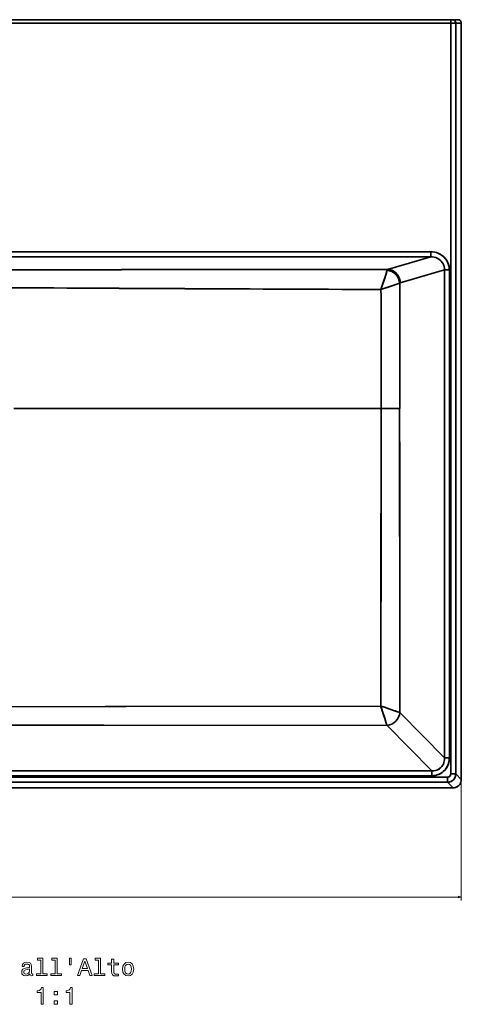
# Model space of a CAD drawing. Extents: x 289 to 1762, y 60 to 1272.
# Tile 2 of 4: x 635 to 900, y 60 to 651. Entities that reach past the tile are written whole.
import ezdxf

# ---------------------------------------------------------------- set-up
doc = ezdxf.new("R2010")
doc.units = 0

msp = doc.modelspace()

# ---------------------------------------------------------------- linework, layer by layer
at = {"color": 7, "lineweight": 35}
for p, q in [((898.42, 651.17), (290.62, 651.17)), ((294.94, 651.17), (894.1, 651.17)), ((894.1, 651.17), (294.94, 651.17)), ((294.94, 649.14), (894.1, 649.14)), ((894.1, 649.14), (294.94, 649.14)), ((894.1, 198.4), (894.1, 649.14)), ((894.1, 198.4), (894.1, 649.14)), ((897.1, 198.4), (897.1, 649.14)), ((897.1, 198.4), (897.1, 649.14)), ((900.42, 195.02), (900.42, 649.14)), ((900.42, 195.02), (900.42, 649.14)), ((882.03, 511.86), (307.01, 511.86)), ((307.01, 511.86), (882.03, 511.86)), ((594.52, 508.83), (882.03, 508.83)), ((594.52, 508.83), (882.03, 508.83)), ((882.03, 508.83), (856.06, 501.28)), ((882.03, 508.83), (856.06, 501.28)), ((890.37, 500.94), (863.71, 493.19)), ((890.37, 500.94), (863.71, 493.19)), ((890.37, 500.94), (890.37, 207.92)), ((890.37, 500.94), (890.37, 207.92)), ((893.24, 500.94), (893.24, 207.92)), ((893.24, 500.94), (893.24, 207.92)), ((631.71, 417.72), (852.27, 417.72)), ((631.71, 417.72), (852.27, 417.72)), ((863.48, 235.21), (890.37, 207.92)), ((863.48, 235.21), (890.37, 207.92)), ((855.83, 227.45), (882.72, 200.15)), ((855.83, 227.45), (882.72, 200.15)), ((892.1, 196.37), (296.94, 196.37)), ((296.94, 196.37), (892.1, 196.37)), ((306.32, 197.24), (882.72, 197.24)), ((882.72, 197.24), (306.32, 197.24)), ((882.72, 200.15), (594.52, 200.15)), ((882.72, 200.15), (594.52, 200.15)), ((594.52, 193.33), (892.1, 193.33)), ((594.52, 193.33), (892.1, 193.33)), ((594.52, 189.95), (895.43, 189.95)), ((594.52, 189.95), (895.43, 189.95))]:
    msp.add_line(p, q, dxfattribs=at)
at = {"color": 7, "lineweight": 35, "ltscale": 0.25}
for p, q in [((729.52, 651.17), (719.52, 651.17)), ((719.52, 651.17), (729.52, 651.17)), ((739.52, 651.17), (729.52, 651.17)), ((729.52, 651.17), (739.52, 651.17)), ((739.52, 651.17), (749.52, 651.17)), ((749.52, 651.17), (739.52, 651.17))]:
    msp.add_line(p, q, dxfattribs=at)
at = {"color": 7, "lineweight": 35, "ltscale": 0.024991}
msp.add_line((895.1, 651.17), (894.1, 651.17), dxfattribs=at)
msp.add_line((895.1, 651.17), (894.1, 651.17), dxfattribs=at)
at = {"color": 7, "lineweight": 35, "ltscale": 0.050751}
msp.add_line((894.1, 651.17), (894.1, 649.14), dxfattribs=at)
msp.add_line((894.1, 651.17), (894.1, 649.14), dxfattribs=at)
at = {"color": 7, "lineweight": 35, "ltscale": 0.083157}
msp.add_line((898.42, 651.17), (895.1, 651.17), dxfattribs=at)
at = {"color": 7, "lineweight": 35, "ltscale": 0.074976}
for p, q in [((897.1, 649.14), (894.1, 649.14)), ((897.1, 649.14), (894.1, 649.14)), ((894.1, 198.4), (897.1, 198.4)), ((894.1, 198.4), (897.1, 198.4))]:
    msp.add_line(p, q, dxfattribs=at)
at = {"color": 7, "lineweight": 35, "ltscale": 0.083191}
msp.add_line((900.42, 649.14), (897.1, 649.14), dxfattribs=at)
msp.add_line((900.42, 649.14), (897.1, 649.14), dxfattribs=at)
at = {"color": 7, "lineweight": 35, "ltscale": 0.075836}
msp.add_line((882.03, 511.86), (882.03, 508.83), dxfattribs=at)
msp.add_line((882.03, 511.86), (882.03, 508.83), dxfattribs=at)
at = {"color": 7, "lineweight": 35, "ltscale": 0.071722}
for p, q in [((893.24, 500.94), (890.37, 500.94)), ((893.24, 500.94), (890.37, 500.94)), ((893.24, 207.92), (890.37, 207.92)), ((893.24, 207.92), (890.37, 207.92))]:
    msp.add_line(p, q, dxfattribs=at)
at = {"color": 7, "lineweight": 35, "ltscale": 0.297646}
msp.add_line((852.16, 489.18), (863.44, 493.01), dxfattribs=at)
at = {"color": 7, "lineweight": 35, "ltscale": 0.072799}
msp.add_line((882.72, 197.24), (882.72, 200.15), dxfattribs=at)
msp.add_line((882.72, 197.24), (882.72, 200.15), dxfattribs=at)
at = {"color": 7, "lineweight": 35, "ltscale": 0.076099}
msp.add_line((892.1, 196.37), (892.1, 193.33), dxfattribs=at)
msp.add_line((892.1, 196.37), (892.1, 193.33), dxfattribs=at)
at = {"color": 7, "lineweight": 35, "ltscale": 0.118536}
for p, q in [((897.1, 198.4), (900.42, 195.02)), ((897.1, 198.4), (900.42, 195.02)), ((892.1, 193.33), (895.43, 189.95)), ((892.1, 193.33), (895.43, 189.95))]:
    msp.add_line(p, q, dxfattribs=at)
at = {"color": 7, "lineweight": 13}
for p, q in [((900.42, 193.02), (900.42, 122.43)), ((288.62, 124.43), (900.42, 124.43))]:
    msp.add_line(p, q, dxfattribs=at)
at = {"color": 7, "lineweight": 35}
for points in [[(895.1, 651.17), (895.57, 651.11), (896.01, 650.95), (896.4, 650.68), (896.72, 650.32), (896.95, 649.91), (897.07, 649.44), (897.1, 649.14)], [(895.1, 651.17), (895.57, 651.11), (896.01, 650.95), (896.4, 650.68), (896.72, 650.32), (896.95, 649.91), (897.07, 649.44), (897.1, 649.14)], [(900.42, 649.14), (900.37, 649.61), (900.2, 650.06), (899.94, 650.46), (899.59, 650.79), (899.18, 651.02), (898.72, 651.15), (898.42, 651.17)], [(900.42, 649.14), (900.36, 649.66), (900.16, 650.14), (899.85, 650.56), (899.44, 650.88), (898.97, 651.09), (898.42, 651.17)], [(893.24, 500.94), (893.19, 502.01), (893.03, 503.08), (892.76, 504.12), (892.39, 505.13), (891.93, 506.1), (891.3, 507.11), (890.57, 508.05), (889.74, 508.9), (888.82, 509.65), (887.83, 510.3), (886.73, 510.87), (885.57, 511.31), (884.38, 511.62), (883.15, 511.8), (882.03, 511.86)], [(882.03, 511.86), (883.19, 511.8), (884.34, 511.63), (885.46, 511.34), (886.55, 510.95), (887.6, 510.44), (888.56, 509.84), (889.46, 509.15), (890.28, 508.37), (891.02, 507.5), (891.66, 506.57), (892.19, 505.58), (892.62, 504.54), (892.94, 503.46), (893.15, 502.36), (893.24, 501.23), (893.24, 500.94)], [(882.03, 508.83), (883.06, 508.78), (884.08, 508.61), (885.07, 508.32), (886.01, 507.92), (886.9, 507.41), (887.67, 506.83), (888.37, 506.16), (888.97, 505.41), (889.48, 504.59), (889.87, 503.73), (890.15, 502.82), (890.32, 501.89), (890.37, 500.94)], [(890.37, 500.94), (890.32, 501.9), (890.15, 502.85), (889.85, 503.77), (889.45, 504.64), (888.94, 505.45), (888.33, 506.2), (887.63, 506.86), (886.86, 507.44), (885.97, 507.94), (885.03, 508.33), (884.05, 508.61), (883.05, 508.78), (882.03, 508.83)], [(855.82, 500.74), (855.55, 499.84), (854.79, 497.36), (853.53, 493.39), (852.16, 489.18)], [(852.16, 489.18), (853.99, 494.81), (855.2, 498.67), (855.82, 500.74)], [(863.71, 493.19), (863.62, 494.19), (863.42, 495.18), (863.11, 496.13), (862.69, 497.04), (862.17, 497.9), (861.59, 498.63), (860.94, 499.29), (860.22, 499.87), (859.44, 500.36), (858.64, 500.74), (857.8, 501.02), (856.93, 501.2), (856.06, 501.28)], [(856.06, 501.28), (856.95, 501.2), (857.82, 501.01), (858.67, 500.72), (859.49, 500.33), (860.31, 499.8), (861.07, 499.17), (861.74, 498.45), (862.33, 497.65), (862.82, 496.79), (863.19, 495.93), (863.46, 495.04), (863.63, 494.12), (863.71, 493.19)], [(852.16, 489.18), (857.69, 491.06), (863.44, 493.01)], [(852.27, 417.72), (852.11, 292.46), (852.02, 239.08)], [(852.02, 239.08), (852.21, 364.06), (852.27, 417.72)], [(852.02, 239.08), (699.15, 238.78), (686.44, 238.76), (623.14, 238.68), (597.73, 238.68)], [(597.73, 238.68), (623.15, 238.68), (686.46, 238.76), (699.15, 238.78), (852.02, 239.08)], [(852.02, 239.08), (852.34, 238.97), (853.62, 238.54), (860.27, 236.29), (863.48, 235.21)], [(855.83, 227.45), (685.68, 227.54), (603.22, 227.56), (594.53, 227.56)], [(855.83, 227.45), (685.67, 227.54), (603.22, 227.56), (594.53, 227.56)], [(882.72, 197.24), (883.8, 197.29), (884.86, 197.45), (885.91, 197.71), (886.93, 198.08), (887.9, 198.56), (888.89, 199.19), (889.81, 199.93), (890.63, 200.77), (891.36, 201.7), (891.98, 202.72), (892.47, 203.81), (892.85, 204.95), (893.1, 206.12), (893.2, 207.01), (893.24, 207.92)], [(882.72, 200.15), (883.71, 200.18), (884.68, 200.33), (885.62, 200.6), (886.52, 201), (887.36, 201.51), (888.07, 202.1), (888.69, 202.77), (889.23, 203.52), (889.67, 204.33), (890, 205.19), (890.22, 206.08), (890.35, 206.99), (890.37, 207.92)], [(890.37, 207.92), (890.35, 206.98), (890.22, 206.05), (889.98, 205.15), (889.64, 204.28), (889.2, 203.47), (888.65, 202.72), (888.02, 202.05), (887.3, 201.48), (886.52, 201), (885.68, 200.62), (884.79, 200.36), (883.88, 200.2), (883.3, 200.16), (882.72, 200.15)], [(893.24, 207.92), (893.18, 206.78), (893.02, 205.66), (892.74, 204.56), (892.35, 203.5), (891.84, 202.48), (891.21, 201.49), (890.47, 200.58), (889.62, 199.76), (888.69, 199.05), (887.68, 198.44), (886.6, 197.95), (885.48, 197.59), (884.32, 197.36), (883.52, 197.27), (882.72, 197.24)], [(897.1, 198.4), (897.03, 197.6), (896.85, 196.83), (896.55, 196.09), (896.13, 195.41), (895.62, 194.8), (895.02, 194.28), (894.34, 193.87), (893.61, 193.56), (892.84, 193.38), (892.1, 193.33)], [(892.1, 196.37), (892.61, 196.44), (893.08, 196.63), (893.5, 196.95), (893.82, 197.36), (894.02, 197.84), (894.1, 198.4)], [(895.43, 189.95), (896.21, 190.01), (896.98, 190.2), (897.7, 190.51), (898.38, 190.92), (898.97, 191.45), (899.48, 192.06), (899.89, 192.74), (900.19, 193.48), (900.37, 194.26), (900.42, 195.02)], [(895.43, 189.95), (896.1, 189.99), (896.77, 190.13), (897.41, 190.36), (898.01, 190.68), (898.57, 191.08), (899.07, 191.55), (899.5, 192.08), (899.86, 192.67), (900.17, 193.42), (900.36, 194.21), (900.42, 195.02)]]:
    msp.add_lwpolyline(points, dxfattribs=at)
at = {"color": 7, "lineweight": 13}
msp.add_lwpolyline([(898.49, 123.92), (900.42, 124.43), (898.49, 124.95)], dxfattribs=at)
for points in [[(641.19, 78.3), (641.19, 78.26), (641.26, 77.77), (641.48, 77.42), (642.39, 77.15), (643.09, 77.26), (643.09, 78.24), (642.79, 78.2), (642.39, 78.39), (642.32, 78.96), (642.32, 82.97), (642.14, 83.99), (641.64, 84.71), (640.76, 85.15), (639.52, 85.3), (638.31, 85.13), (637.42, 84.64), (636.85, 83.88), (636.67, 82.87), (636.67, 82.78), (637.81, 82.78), (637.91, 83.39), (638.22, 83.82), (638.74, 84.08), (639.48, 84.18), (640.18, 84.11), (640.69, 83.89), (640.99, 83.52), (641.09, 83), (641.03, 82.39), (640.8, 82.09), (640.23, 81.95), (639.15, 81.83), (637.91, 81.57), (637.03, 81.11), (636.51, 80.39), (636.35, 79.32), (636.49, 78.37), (636.94, 77.67), (637.66, 77.22), (638.66, 77.06), (640, 77.36)], [(647.79, 86.57), (647.79, 78.36), (645.18, 78.36), (645.18, 77.29), (651.65, 77.29), (651.65, 78.36), (649.06, 78.36), (649.06, 87.64), (645.8, 87.64), (645.8, 86.57)], [(656.47, 86.57), (656.47, 78.36), (653.86, 78.36), (653.86, 77.29), (660.33, 77.29), (660.33, 78.36), (657.73, 78.36), (657.73, 87.64), (654.48, 87.64), (654.48, 86.57)], [(665.13, 87.65), (665.13, 83.73), (666.09, 83.73), (666.09, 87.65)], [(669.89, 77.29), (671.22, 77.29), (672.27, 80.23), (676.26, 80.23), (677.32, 77.29), (678.67, 77.29), (675.01, 87.31), (673.54, 87.31)], [(672.73, 81.46), (674.28, 85.87), (675.82, 81.46)], [(682.49, 86.57), (682.49, 78.36), (679.88, 78.36), (679.88, 77.29), (686.35, 77.29), (686.35, 78.36), (683.76, 78.36), (683.76, 87.64), (680.5, 87.64), (680.5, 86.57)], [(690.34, 83.69), (690.34, 79.81), (690.43, 78.56), (690.83, 77.7), (691.64, 77.19), (693.01, 77.02), (694.51, 77.09), (694.51, 78.19), (693.41, 78.1), (692.42, 78.21), (691.88, 78.57), (691.65, 79.18), (691.61, 80.03), (691.61, 83.69), (694.51, 83.69), (694.51, 84.77), (691.61, 84.77), (691.61, 87.03), (690.34, 87.03), (690.34, 84.77), (688.15, 84.77), (688.15, 83.69)], [(696.94, 81.15), (697.17, 79.4), (697.83, 78.1), (698.89, 77.29), (700.3, 77.02), (701.7, 77.29), (702.75, 78.08), (703.41, 79.38), (703.66, 81.15), (703.41, 82.91), (702.75, 84.22), (701.7, 85.02), (700.3, 85.3), (698.89, 85.02), (697.83, 84.21), (697.17, 82.91)], [(698.24, 81.17), (698.37, 82.47), (698.77, 83.4), (699.42, 83.98), (700.3, 84.18), (701.16, 83.98), (701.81, 83.42), (702.21, 82.47), (702.36, 81.17), (702.21, 79.86), (701.81, 78.91), (701.16, 78.33), (700.3, 78.14), (699.42, 78.33), (698.77, 78.91), (698.37, 79.86)], [(641.05, 80), (640.87, 79.25), (640.41, 78.68), (639.72, 78.3), (638.87, 78.17), (638.32, 78.24), (637.93, 78.47), (637.69, 78.88), (637.62, 79.44), (637.68, 79.94), (637.91, 80.3), (638.83, 80.71), (640, 80.88), (641.05, 81.23)], [(647.99, 60.02), (649.3, 60.02), (649.3, 70.09), (648.32, 70.09), (648.06, 69.21), (647.55, 68.62), (646.75, 68.27), (645.66, 68.16), (645.66, 67.13), (647.99, 67.13)], [(655.93, 65.61), (657.92, 65.61), (657.92, 67.75), (655.93, 67.75)], [(665.34, 60.02), (666.65, 60.02), (666.65, 70.09), (665.67, 70.09), (665.41, 69.21), (664.89, 68.62), (664.1, 68.27), (663.01, 68.16), (663.01, 67.13), (665.34, 67.13)], [(655.93, 60.02), (657.92, 60.02), (657.92, 62.16), (655.93, 62.16)]]:
    msp.add_lwpolyline(points, close=True, dxfattribs=at)
at = {"color": 7, "lineweight": 35}
for centre, radius, start, end in [((455.28, 259191.81), 258690.84, 270.0321813, 270.0887626), ((455.28, 259191.75), 258690.77, 270.0321813, 270.0887626), ((55725.7, 432.09), 54862.3, 179.936375, 180.015008), ((55746.99, 432.05), 54883.59, 179.936361, 180.014953), ((863.91, 492.61), 0.617, 108.81009, 139.12496), ((863.91, 492.61), 0.617, 108.81009, 139.12494), ((1144.76, 84683.51), 84194.83, 269.6297329, 269.8008838), ((1144.83, 84702.77), 84214.1, 269.6297739, 269.8008838), ((-15027.54, 431.45), 15879.81, 359.950461, 0.208316), ((-15027.51, 431.45), 15879.78, 359.950461, 0.208317), ((852.57, 8607.51), 8189.79, 269.997887, 270.075826), ((852.57, 8963.61), 8545.89, 269.997976, 270.072671), ((588883.25, 561.69), 588019.9, 180.0140242, 180.03181001), ((588874.69, 561.68), 588011.32, 180.0140242, 180.03181001), ((2642.14, 5527.24), 5582.93, 251.29827, 251.42235), ((-4341.12, -1467.84), 5466.46, 18.06675, 18.19499), ((-4257.02, -1440.31), 5377.98, 18.06576, 18.19141)]:
    msp.add_arc(centre, radius, start, end, dxfattribs=at)
for centre, major_axis, ratio, start_param, end_param in [((856.16, 489.05), (0.01, -12.27), 0.089209, 3.228592, 3.450783), ((856.16, 489.15), (0.01, -12.18), 0.08953, 3.228927, 3.451988), ((855.79, 493.01), (5.34, -6.04), 0.914066, 0.89119, 2.368862), ((855.79, 493.01), (5.34, -6.04), 0.914065, 0.89119, 2.368862), ((855.83, 235.21), (-5.19, -6.17), 0.916715, 0.742277, 2.227461), ((855.83, 235.21), (-5.19, -6.17), 0.916719, 0.742268, 2.227455), ((892.1, 198.4), (-0.02, -5.07), 0.985221, 0.004959, 1.575071), ((892.1, 198.4), (0.05, -2.03), 0.985206, 6.260554, 7.830666)]:
    msp.add_ellipse(centre, major_axis=major_axis, ratio=ratio, start_param=start_param, end_param=end_param, dxfattribs=at)

doc.saveas('drawing.dxf')
